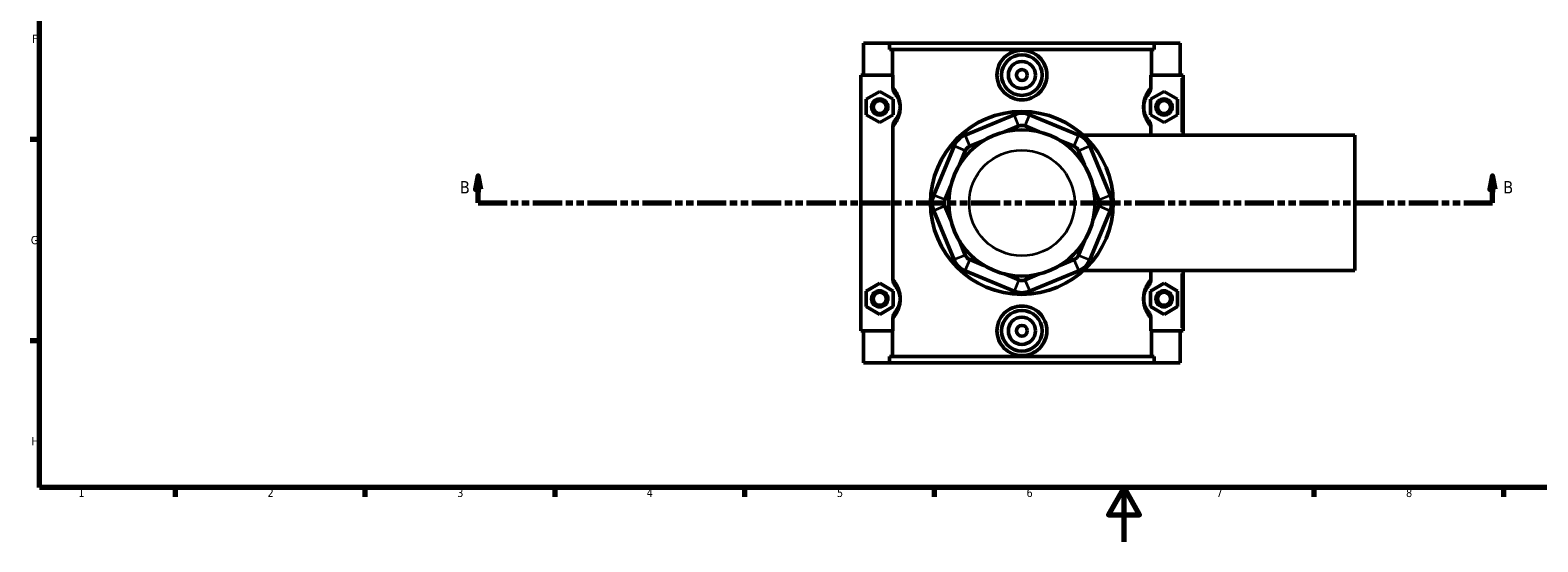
# Model space of a CAD drawing. Header units: millimetres. Extents: x 0 to 898, y -421 to 977.
# Tile 2 of 7: x 17 to 573, y 0 to 189. Entities that reach past the tile are written whole.
import ezdxf

# ---------------------------------------------------------------- set-up
doc = ezdxf.new("R2010")
doc.units = ezdxf.units.MM
doc.linetypes.add('DOUBLE_DASH_CHAIN', pattern=[1.2403, 0.6614, -0.0827, 0.1654, -0.0827, 0.1654, -0.0827])
for name, color, linetype, lineweight in [('Border (ANSI)', 7, 'Continuous', 70), ('Section Line (ANSI)', 7, 'DOUBLE_DASH_CHAIN', 70), ('Visible (ANSI)', 7, 'Continuous', 50), ('Visible Narrow (ANSI)', 7, 'Continuous', 35)]:
    doc.layers.add(name, color=color, linetype=linetype, lineweight=lineweight)
doc.styles.add('Label Text (ANSI)', font='tahoma.ttf')
doc.styles.add('Note Text (ANSI)', font='tahoma.ttf')

# ---------------------------------------------------------------- blocks, each defined once
blk = doc.blocks.new('Borders Default Border')
at = {"layer": 'Border (ANSI)'}
for p, q in [((20, 148.5), (16.55, 148.5)), ((20, 74.25), (16.55, 74.25)), ((70.08, 20), (70.08, 16.55)), ((140.17, 20), (140.17, 16.55)), ((210.25, 20), (210.25, 16.55)), ((280.33, 20), (280.33, 16.55)), ((350.42, 20), (350.42, 16.55)), ((490.58, 20), (490.58, 16.55)), ((560.67, 20), (560.67, 16.55))]:
    blk.add_line(p, q, dxfattribs=at)
at = {"layer": 'Border (ANSI)', "flags": 128}
for points in [[(20, 20), (20, 574), (821, 574), (821, 20), (20, 20)], [(420.5, 0), (420.5, 20), (414.73, 10), (426.27, 10), (420.5, 20)]]:
    blk.add_lwpolyline(points, dxfattribs=at)
at = {"layer": 'Border (ANSI)', "color": 230, "true_color": 0xff0080, "char_height": 3.05, "attachment_point": 7, "style": 'Note Text (ANSI)'}
for s, insert in [('F', (17.29, 184.1)), ('G', (16.81, 109.79)), ('H', (16.97, 35.6)), ('1', (34.35, 16.55)), ('2', (104.2, 16.55)), ('3', (174.26, 16.49)), ('4', (244.23, 16.55)), ('5', (314.48, 16.49)), ('6', (384.49, 16.49)), ('7', (454.6, 16.55)), ('8', (524.63, 16.48))]:
    blk.add_mtext(s, dxfattribs=dict(at, insert=insert))
blk = doc.blocks.new('2dTransSection0')
at = {"layer": 'Section Line (ANSI)', "linetype": 'Continuous'}
for p, q in [((181.96, 135.1), (180.96, 130.1)), ((181.96, 130.1), (181.96, 135.1)), ((182.96, 130.1), (181.96, 135.1)), ((556.55, 135.1), (555.55, 130.1)), ((556.55, 130.1), (556.55, 135.1)), ((557.55, 130.1), (556.55, 135.1)), ((180.96, 130.1), (182.96, 130.1)), ((181.96, 125.1), (181.96, 130.1)), ((555.55, 130.1), (557.55, 130.1)), ((556.55, 125.1), (556.55, 130.1)), ((181.96, 125.1), (192.58, 125.1)), ((545.94, 125.1), (556.55, 125.1))]:
    blk.add_line(p, q, dxfattribs=at)
at = {"layer": 'Section Line (ANSI)', "linetype": 'DOUBLE_DASH_CHAIN', "ltscale": 16.303146}
blk.add_line((181.96, 125.1), (556.55, 125.1), dxfattribs=at)
at = {"layer": 'Section Line (ANSI)', "linetype": 'Continuous', "flags": 128}
for points in [[(182.96, 130.1), (181.96, 135.1), (180.96, 130.1), (182.96, 130.1)], [(557.55, 130.1), (556.55, 135.1), (555.55, 130.1), (557.55, 130.1)]]:
    blk.add_lwpolyline(points, dxfattribs=at)
at = {"layer": 'Section Line (ANSI)'}
for points in [[(182.96, 130.1), (181.96, 135.1), (180.96, 130.1), (182.96, 130.1)], [(557.55, 130.1), (556.55, 135.1), (555.55, 130.1), (557.55, 130.1)]]:
    blk.add_solid(points, dxfattribs=at)
at = {"layer": 'Section Line (ANSI)', "char_height": 4.57, "attachment_point": 7, "style": 'Label Text (ANSI)'}
for insert in [(175.21, 128.6), (560.51, 128.6)]:
    blk.add_mtext('B', dxfattribs=dict(at, insert=insert))

msp = doc.modelspace()

# ---------------------------------------------------------------- linework, layer by layer
at = {"layer": 'Visible (ANSI)'}
for p, q in [((324.281, 184.101), (324.281, 172.301)), ((324.281, 184.101), (333.948, 184.101)), ((333.948, 184.101), (431.614, 184.101)), ((333.948, 181.741), (333.948, 184.101)), ((431.614, 184.101), (431.614, 181.741)), ((431.614, 184.101), (441.281, 184.101)), ((441.281, 184.101), (441.281, 172.301)), ((431.614, 181.741), (333.948, 181.741)), ((334.941, 172.301), (334.941, 181.741)), ((430.621, 172.301), (430.621, 181.741)), ((335.148, 172.301), (323.281, 172.301)), ((323.281, 172.301), (323.281, 77.901)), ((335.148, 172.301), (335.148, 167.834)), ((430.414, 167.834), (430.414, 172.301)), ((430.414, 172.301), (441.781, 172.301)), ((441.781, 172.301), (442.281, 172.301)), ((442.281, 150.101), (442.281, 172.301)), ((325.281, 163.387), (330.281, 166.274)), ((325.281, 157.614), (325.281, 163.387)), ((330.281, 166.274), (335.281, 163.387)), ((335.281, 163.387), (335.281, 157.614)), ((435.281, 166.274), (430.281, 163.387)), ((430.281, 163.387), (430.281, 157.614)), ((440.281, 163.387), (435.281, 166.274)), ((440.281, 157.614), (440.281, 163.387)), ((330.281, 154.727), (325.281, 157.614)), ((335.281, 157.614), (330.281, 154.727)), ((379.911, 157.662), (361.786, 150.154)), ((403.776, 150.154), (385.651, 157.662)), ((430.281, 157.614), (435.281, 154.727)), ((435.281, 154.727), (440.281, 157.614)), ((335.148, 153.167), (335.148, 97.034)), ((376.394, 151.334), (381.633, 153.504)), ((383.929, 153.504), (389.168, 151.334)), ((430.414, 150.101), (430.414, 153.167)), ((357.728, 146.095), (350.22, 127.971)), ((363.509, 145.997), (368.747, 148.167)), ((396.815, 148.167), (402.054, 145.997)), ((405.454, 150.101), (505.781, 150.101)), ((415.342, 127.971), (407.835, 146.095)), ((505.781, 100.101), (505.781, 150.101)), ((359.715, 139.134), (361.885, 144.373)), ((403.677, 144.373), (405.847, 139.134)), ((354.378, 126.249), (356.547, 131.487)), ((409.015, 131.487), (411.185, 126.249)), ((356.547, 118.714), (354.378, 123.952)), ((411.185, 123.952), (409.015, 118.714)), ((350.22, 122.23), (357.728, 104.106)), ((407.835, 104.106), (415.342, 122.23)), ((361.885, 105.828), (359.715, 111.067)), ((405.847, 111.067), (403.677, 105.828)), ((368.747, 102.034), (363.509, 104.204)), ((402.054, 104.204), (396.815, 102.034)), ((325.281, 92.587), (330.281, 95.474)), ((330.281, 95.474), (335.281, 92.587)), ((361.786, 100.047), (379.911, 92.539)), ((381.633, 96.697), (376.394, 98.867)), ((389.168, 98.867), (383.929, 96.697)), ((385.651, 92.539), (403.776, 100.047)), ((405.454, 100.101), (505.781, 100.101)), ((435.281, 95.474), (430.281, 92.587)), ((430.414, 97.034), (430.414, 100.101)), ((440.281, 92.587), (435.281, 95.474)), ((442.281, 77.901), (442.281, 100.101)), ((325.281, 86.814), (325.281, 92.587)), ((335.281, 92.587), (335.281, 86.814)), ((430.281, 92.587), (430.281, 86.814)), ((440.281, 86.814), (440.281, 92.587)), ((330.281, 83.927), (325.281, 86.814)), ((335.281, 86.814), (330.281, 83.927)), ((430.281, 86.814), (435.281, 83.927)), ((435.281, 83.927), (440.281, 86.814)), ((335.148, 82.367), (335.148, 77.901)), ((430.414, 77.901), (430.414, 82.367)), ((323.281, 77.901), (335.148, 77.901)), ((324.281, 77.901), (324.281, 66.101)), ((334.941, 68.461), (334.941, 77.901)), ((441.781, 77.901), (430.414, 77.901)), ((430.621, 68.461), (430.621, 77.901)), ((441.281, 77.901), (441.281, 66.101)), ((442.281, 77.901), (441.781, 77.901)), ((431.614, 68.461), (333.948, 68.461)), ((333.948, 66.101), (333.948, 68.461)), ((431.614, 68.461), (431.614, 66.101)), ((333.948, 66.101), (324.281, 66.101)), ((333.948, 66.101), (431.614, 66.101)), ((441.281, 66.101), (431.614, 66.101))]:
    msp.add_line(p, q, dxfattribs=at)
for centre, radius in [((382.781, 172.301), 7.5), ((382.781, 172.301), 5), ((382.781, 172.301), 2), ((330.281, 160.501), 3), ((330.281, 160.501), 2.4), ((435.281, 160.501), 3), ((435.281, 160.501), 2.4), ((382.781, 125.101), 33.75), ((382.781, 125.101), 27), ((330.281, 89.701), 3), ((330.281, 89.701), 2.4), ((435.281, 89.701), 3), ((435.281, 89.701), 2.4), ((382.781, 77.901), 7.5), ((382.781, 77.901), 5), ((382.781, 77.901), 2)]:
    msp.add_circle(centre, radius, dxfattribs=at)
for centre, radius, start, end in [((382.781, 150.733), 7.5, 67.5, 112.5), ((382.781, 150.733), 3, 67.5, 112.5), ((364.657, 143.225), 7.5, 112.5, 157.5), ((364.657, 143.225), 3, 112.5, 157.5), ((400.906, 143.225), 3, 22.5, 67.5), ((400.906, 143.225), 7.5, 22.5, 67.5), ((357.149, 125.101), 7.5, 157.5, 202.5), ((357.149, 125.101), 3, 157.5, 202.5), ((408.413, 125.101), 3, 337.5, 22.5), ((408.413, 125.101), 7.5, 337.5, 22.5), ((364.657, 106.976), 3, 202.5, 247.5), ((400.906, 106.976), 3, 292.5, 337.5), ((364.657, 106.976), 7.5, 202.5, 247.5), ((400.906, 106.976), 7.5, 292.5, 337.5), ((382.781, 99.468), 3, 247.5, 292.5), ((382.781, 99.468), 7.5, 247.5, 292.5)]:
    msp.add_arc(centre, radius, start, end, dxfattribs=at)
for points, knots in [([(391.999, 172.301), (391.999, 171.144), (391.764, 169.913), (390.815, 167.656), (390.102, 166.63), (388.464, 165.014), (387.43, 164.315), (385.166, 163.388), (383.936, 163.16), (381.627, 163.16), (380.396, 163.388), (378.132, 164.315), (377.098, 165.014), (375.461, 166.63), (374.747, 167.656), (373.799, 169.913), (373.564, 171.144), (373.564, 173.457), (373.799, 174.688), (374.747, 176.945), (375.461, 177.971), (377.098, 179.587), (378.132, 180.286), (380.396, 181.213), (381.627, 181.441), (383.936, 181.441), (385.166, 181.213), (387.43, 180.286), (388.464, 179.587), (390.102, 177.971), (390.815, 176.945), (391.764, 174.688), (391.999, 173.457), (391.999, 172.301)], [0, 0, 0, 0, 0.3470083, 0.3470083, 0.6940166, 0.6940166, 1.0403285, 1.0403285, 1.3866404, 1.3866404, 1.7329522, 1.7329522, 2.0792641, 2.0792641, 2.4262724, 2.4262724, 2.7732807, 2.7732807, 3.1202891, 3.1202891, 3.4672974, 3.4672974, 3.8136092, 3.8136092, 4.1599211, 4.1599211, 4.506233, 4.506233, 4.8525448, 4.8525448, 5.1995532, 5.1995532, 5.5465615, 5.5465615, 5.5465615, 5.5465615]), ([(335.148, 167.834), (335.148, 167.361), (335.235, 166.892), (335.561, 166.012), (335.795, 165.606), (336.089, 165.245)], [-0.2816649, -0.2816649, -0.2816649, -0.2816649, -0.13959104, -0.13959104, 0, 0, 0, 0]), ([(429.473, 165.245), (429.768, 165.607), (430.003, 166.014), (430.328, 166.894), (430.414, 167.362), (430.414, 167.834)], [-0.28134169, -0.28134169, -0.28134169, -0.28134169, -0.14162335, -0.14162335, 0, 0, 0, 0]), ([(336.089, 165.245), (336.186, 165.127), (336.29, 164.993), (336.562, 164.609), (336.738, 164.335), (337.053, 163.738), (337.191, 163.439), (337.432, 162.787), (337.536, 162.443), (337.679, 161.768), (337.728, 161.452), (337.772, 160.919), (337.781, 160.71), (337.781, 160.501), (337.781, 160.291), (337.772, 160.082), (337.728, 159.549), (337.679, 159.233), (337.536, 158.558), (337.432, 158.214), (337.191, 157.562), (337.053, 157.263), (336.738, 156.666), (336.562, 156.392), (336.29, 156.008), (336.186, 155.874), (336.089, 155.756)], [0.493217, 0.493217, 0.493217, 0.493217, 0.6891432, 0.6891432, 0.9778928, 0.9778928, 1.2006697, 1.2006697, 1.396602, 1.396602, 1.5473192, 1.5473192, 1.6415174, 1.6415174, 1.6415174, 1.7357156, 1.7357156, 1.8864328, 1.8864328, 2.0823651, 2.0823651, 2.305142, 2.305142, 2.5938916, 2.5938916, 2.7898178, 2.7898178, 2.7898178, 2.7898178]), ([(429.473, 155.756), (429.376, 155.874), (429.272, 156.008), (429, 156.392), (428.824, 156.666), (428.509, 157.263), (428.371, 157.562), (428.131, 158.214), (428.027, 158.558), (427.883, 159.233), (427.835, 159.549), (427.79, 160.082), (427.781, 160.291), (427.781, 160.501), (427.781, 160.71), (427.79, 160.919), (427.835, 161.452), (427.883, 161.768), (428.027, 162.443), (428.131, 162.787), (428.371, 163.439), (428.509, 163.738), (428.824, 164.335), (429, 164.609), (429.272, 164.993), (429.376, 165.127), (429.473, 165.245)], [0.4932159, 0.4932159, 0.4932159, 0.4932159, 0.6891423, 0.6891423, 0.9778921, 0.9778921, 1.2006686, 1.2006686, 1.396601, 1.396601, 1.5473181, 1.5473181, 1.6415164, 1.6415164, 1.6415164, 1.7357146, 1.7357146, 1.8864318, 1.8864318, 2.0823641, 2.0823641, 2.3051406, 2.3051406, 2.5938904, 2.5938904, 2.7898168, 2.7898168, 2.7898168, 2.7898168]), ([(336.089, 155.756), (335.794, 155.394), (335.56, 154.987), (335.234, 154.107), (335.148, 153.639), (335.148, 153.167)], [-0.28134169, -0.28134169, -0.28134169, -0.28134169, -0.14162335, -0.14162335, 0, 0, 0, 0]), ([(430.414, 153.167), (430.414, 153.64), (430.328, 154.109), (430.002, 154.989), (429.767, 155.395), (429.473, 155.756)], [-0.2816649, -0.2816649, -0.2816649, -0.2816649, -0.13959104, -0.13959104, 0, 0, 0, 0]), ([(335.148, 97.034), (335.148, 96.561), (335.235, 96.092), (335.561, 95.212), (335.795, 94.806), (336.089, 94.445)], [-0.2816649, -0.2816649, -0.2816649, -0.2816649, -0.13959104, -0.13959104, 0, 0, 0, 0]), ([(429.473, 94.445), (429.768, 94.807), (430.003, 95.214), (430.328, 96.094), (430.414, 96.562), (430.414, 97.034)], [-0.28134169, -0.28134169, -0.28134169, -0.28134169, -0.14162335, -0.14162335, 0, 0, 0, 0]), ([(336.089, 94.445), (336.186, 94.327), (336.29, 94.193), (336.562, 93.809), (336.738, 93.535), (337.053, 92.938), (337.191, 92.639), (337.432, 91.987), (337.536, 91.643), (337.679, 90.968), (337.728, 90.652), (337.772, 90.119), (337.781, 89.91), (337.781, 89.701), (337.781, 89.491), (337.772, 89.282), (337.728, 88.749), (337.679, 88.433), (337.536, 87.758), (337.432, 87.414), (337.191, 86.762), (337.053, 86.463), (336.738, 85.866), (336.562, 85.592), (336.29, 85.208), (336.186, 85.074), (336.089, 84.956)], [0.493217, 0.493217, 0.493217, 0.493217, 0.6891433, 0.6891433, 0.977893, 0.977893, 1.2006697, 1.2006697, 1.396602, 1.396602, 1.5473192, 1.5473192, 1.6415174, 1.6415174, 1.6415174, 1.7357156, 1.7357156, 1.8864328, 1.8864328, 2.0823651, 2.0823651, 2.3051418, 2.3051418, 2.5938915, 2.5938915, 2.7898178, 2.7898178, 2.7898178, 2.7898178]), ([(429.473, 84.956), (429.376, 85.074), (429.272, 85.208), (429, 85.592), (428.824, 85.866), (428.509, 86.463), (428.371, 86.762), (428.131, 87.414), (428.027, 87.758), (427.883, 88.433), (427.835, 88.749), (427.79, 89.282), (427.781, 89.491), (427.781, 89.701), (427.781, 89.91), (427.79, 90.119), (427.835, 90.652), (427.883, 90.968), (428.027, 91.643), (428.131, 91.987), (428.371, 92.639), (428.509, 92.938), (428.824, 93.535), (429, 93.809), (429.272, 94.193), (429.376, 94.327), (429.473, 94.445)], [0.4929488, 0.4929488, 0.4929488, 0.4929488, 0.6888779, 0.6888779, 0.9776284, 0.9776284, 1.2004014, 1.2004014, 1.3963337, 1.3963337, 1.5470509, 1.5470509, 1.6412491, 1.6412491, 1.6412491, 1.7354474, 1.7354474, 1.8861645, 1.8861645, 2.0820968, 2.0820968, 2.3048698, 2.3048698, 2.5936204, 2.5936204, 2.7895494, 2.7895494, 2.7895494, 2.7895494]), ([(336.089, 84.956), (335.794, 84.594), (335.56, 84.187), (335.234, 83.307), (335.148, 82.839), (335.148, 82.367)], [-0.28134169, -0.28134169, -0.28134169, -0.28134169, -0.14162335, -0.14162335, 0, 0, 0, 0]), ([(391.999, 77.901), (391.999, 76.744), (391.764, 75.513), (390.815, 73.256), (390.102, 72.23), (388.464, 70.614), (387.43, 69.915), (385.166, 68.988), (383.936, 68.76), (381.627, 68.76), (380.396, 68.988), (378.132, 69.915), (377.098, 70.614), (375.461, 72.23), (374.747, 73.256), (373.799, 75.513), (373.564, 76.744), (373.564, 77.901), (373.564, 79.057), (373.799, 80.288), (374.747, 82.545), (375.461, 83.571), (377.098, 85.187), (378.132, 85.886), (380.396, 86.813), (381.627, 87.041), (383.936, 87.041), (385.166, 86.813), (387.43, 85.886), (388.464, 85.187), (390.102, 83.571), (390.815, 82.545), (391.764, 80.288), (391.999, 79.057), (391.999, 77.901)], [2.7732807, 2.7732807, 2.7732807, 2.7732807, 3.1202891, 3.1202891, 3.4672974, 3.4672974, 3.8136092, 3.8136092, 4.1599211, 4.1599211, 4.506233, 4.506233, 4.8525448, 4.8525448, 5.1995532, 5.1995532, 5.5465615, 5.5465615, 5.5465615, 5.8935698, 5.8935698, 6.2405781, 6.2405781, 6.58689, 6.58689, 6.9332019, 6.9332019, 7.2795137, 7.2795137, 7.6258256, 7.6258256, 7.9728339, 7.9728339, 8.3198422, 8.3198422, 8.3198422, 8.3198422]), ([(430.414, 82.367), (430.414, 82.84), (430.328, 83.309), (430.002, 84.189), (429.767, 84.595), (429.473, 84.956)], [-0.2816649, -0.2816649, -0.2816649, -0.2816649, -0.13959104, -0.13959104, 0, 0, 0, 0])]:
    msp.add_open_spline(points, degree=3, knots=knots, dxfattribs=at)
at = {"layer": 'Visible Narrow (ANSI)'}
for p, q in [((441.781, 171.191), (441.781, 151.211)), ((381.547, 153.712), (379.997, 157.454)), ((384.015, 153.712), (385.565, 157.454)), ((361.677, 144.459), (357.935, 146.009)), ((361.873, 149.946), (363.422, 146.205)), ((402.14, 146.205), (403.69, 149.946)), ((403.885, 144.459), (407.627, 146.009)), ((354.17, 126.335), (350.428, 127.885)), ((354.17, 123.866), (350.428, 122.317)), ((411.393, 126.335), (415.135, 127.885)), ((411.393, 123.866), (415.135, 122.317)), ((361.677, 105.742), (357.935, 104.192)), ((363.422, 103.996), (361.873, 100.255)), ((402.14, 103.996), (403.69, 100.255)), ((403.885, 105.742), (407.627, 104.192)), ((381.547, 96.489), (379.997, 92.747)), ((384.015, 96.489), (385.565, 92.747)), ((441.781, 98.991), (441.781, 79.011))]:
    msp.add_line(p, q, dxfattribs=at)
msp.add_circle((382.781, 125.101), 19.5, dxfattribs=at)
for points, knots in [([(335.439, 153.491), (335.568, 153.641), (335.706, 153.808), (336.113, 154.338), (336.399, 154.749), (336.91, 155.645), (337.135, 156.093), (337.526, 157.071), (337.695, 157.587), (337.928, 158.6), (338.007, 159.073), (338.079, 159.873), (338.094, 160.187), (338.094, 160.501), (338.094, 160.815), (338.079, 161.128), (338.007, 161.928), (337.928, 162.401), (337.695, 163.414), (337.526, 163.93), (337.135, 164.908), (336.91, 165.356), (336.399, 166.252), (336.113, 166.663), (335.706, 167.193), (335.568, 167.36), (335.439, 167.511)], [-2.7512835, -2.7512835, -2.7512835, -2.7512835, -2.5938916, -2.5938916, -2.305142, -2.305142, -2.0823651, -2.0823651, -1.8864328, -1.8864328, -1.7357156, -1.7357156, -1.6415174, -1.6415174, -1.6415174, -1.5473192, -1.5473192, -1.396602, -1.396602, -1.2006697, -1.2006697, -0.9778928, -0.9778928, -0.6891432, -0.6891432, -0.5317513, -0.5317513, -0.5317513, -0.5317513]), ([(430.124, 167.511), (429.994, 167.36), (429.857, 167.193), (429.449, 166.663), (429.164, 166.252), (428.652, 165.356), (428.427, 164.908), (428.037, 163.93), (427.867, 163.414), (427.634, 162.401), (427.555, 161.928), (427.483, 161.128), (427.469, 160.815), (427.469, 160.501), (427.469, 160.187), (427.483, 159.873), (427.555, 159.073), (427.634, 158.6), (427.867, 157.587), (428.037, 157.071), (428.427, 156.093), (428.652, 155.645), (429.164, 154.749), (429.449, 154.338), (429.857, 153.808), (429.994, 153.641), (430.124, 153.491)], [-2.7512824, -2.7512824, -2.7512824, -2.7512824, -2.5938904, -2.5938904, -2.3051406, -2.3051406, -2.0823641, -2.0823641, -1.8864318, -1.8864318, -1.7357146, -1.7357146, -1.6415164, -1.6415164, -1.6415164, -1.5473181, -1.5473181, -1.396601, -1.396601, -1.2006686, -1.2006686, -0.9778921, -0.9778921, -0.6891423, -0.6891423, -0.5317503, -0.5317503, -0.5317503, -0.5317503]), ([(335.439, 82.691), (335.568, 82.841), (335.706, 83.008), (336.113, 83.538), (336.399, 83.949), (336.91, 84.845), (337.135, 85.293), (337.526, 86.271), (337.695, 86.787), (337.928, 87.8), (338.007, 88.273), (338.079, 89.073), (338.094, 89.387), (338.094, 89.701), (338.094, 90.015), (338.079, 90.328), (338.007, 91.128), (337.928, 91.601), (337.695, 92.614), (337.526, 93.13), (337.135, 94.108), (336.91, 94.556), (336.399, 95.452), (336.113, 95.863), (335.706, 96.393), (335.568, 96.56), (335.439, 96.711)], [-2.7512835, -2.7512835, -2.7512835, -2.7512835, -2.5938915, -2.5938915, -2.3051418, -2.3051418, -2.0823651, -2.0823651, -1.8864328, -1.8864328, -1.7357156, -1.7357156, -1.6415174, -1.6415174, -1.6415174, -1.5473192, -1.5473192, -1.396602, -1.396602, -1.2006697, -1.2006697, -0.977893, -0.977893, -0.6891433, -0.6891433, -0.5317513, -0.5317513, -0.5317513, -0.5317513]), ([(430.124, 96.711), (429.994, 96.56), (429.857, 96.393), (429.449, 95.863), (429.164, 95.452), (428.652, 94.556), (428.427, 94.108), (428.037, 93.13), (427.867, 92.614), (427.634, 91.601), (427.555, 91.128), (427.483, 90.328), (427.469, 90.015), (427.469, 89.701), (427.469, 89.387), (427.483, 89.073), (427.555, 88.273), (427.634, 87.8), (427.867, 86.787), (428.037, 86.271), (428.427, 85.293), (428.652, 84.845), (429.164, 83.949), (429.449, 83.538), (429.857, 83.008), (429.994, 82.841), (430.124, 82.691)], [-2.7510152, -2.7510152, -2.7510152, -2.7510152, -2.5936204, -2.5936204, -2.3048698, -2.3048698, -2.0820968, -2.0820968, -1.8861645, -1.8861645, -1.7354474, -1.7354474, -1.6412491, -1.6412491, -1.6412491, -1.5470509, -1.5470509, -1.3963337, -1.3963337, -1.2004014, -1.2004014, -0.9776284, -0.9776284, -0.6888779, -0.6888779, -0.5314831, -0.5314831, -0.5314831, -0.5314831])]:
    msp.add_open_spline(points, degree=3, knots=knots, dxfattribs=at)

# ---------------------------------------------------------------- block references
msp.add_blockref('Borders Default Border', (0, 0))
at = {"layer": 'Section Line (ANSI)'}
msp.add_blockref('2dTransSection0', (0, 0), dxfattribs=at)

doc.saveas('drawing.dxf')
